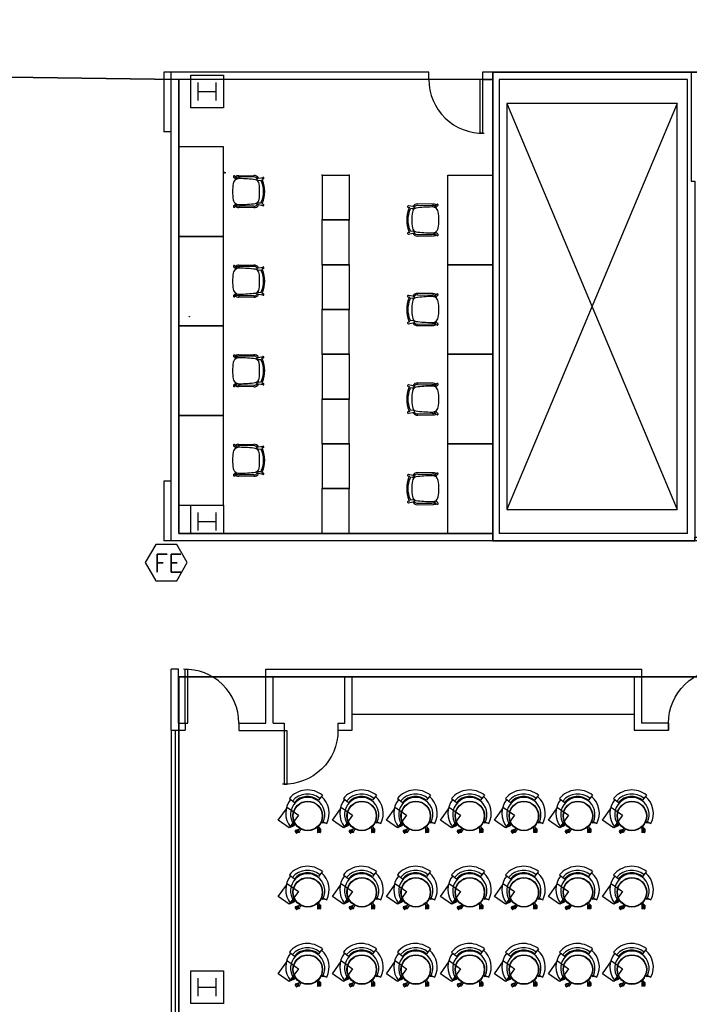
# Model space of a CAD drawing. Header units: inches. Extents: x -92 to 3837, y -260 to 2192.
# Tile 26 of 31: x 2413 to 2861, y 583 to 1242. Entities that reach past the tile are written whole.
import ezdxf
from ezdxf import colors
from ezdxf.entities.mleader import LeaderData, LeaderLine
from ezdxf.math import Vec2, Vec3

# ---------------------------------------------------------------- set-up
doc = ezdxf.new("R2010")
doc.units = ezdxf.units.IN
doc.header["$MEASUREMENT"] = 0
doc.layers.get('0').update_dxf_attribs({"linetype": 'CONTINUOUS'})
for name, color, linetype in [('A-CLNG-OPEN', 9, 'CONTINUOUS'), ('A-WALL', 7, 'CONTINUOUS'), ('F-PROT-EQPM', 8, 'CONTINUOUS'), ('I-DOOR', 9, 'CONTINUOUS'), ('I-FLOR-CASE', 8, 'CONTINUOUS'), ('I-FURN', 8, 'CONTINUOUS'), ('I-FURN-CHAR', 9, 'CONTINUOUS'), ('I-FURN-CONF', 9, 'CONTINUOUS'), ('I-FURN-FILE', 9, 'CONTINUOUS'), ('I-GLAZ', 8, 'CONTINUOUS'), ('I-WALL', 8, 'CONTINUOUS'), ('S-COLS', 7, 'CONTINUOUS'), ('triLabelLayer', 7, 'CONTINUOUS'), ('triSpaceLayer', 7, 'CONTINUOUS')]:
    doc.layers.add(name, color=color, linetype=linetype)
doc.styles.add('FDC_SPC', font='ROMANS.SHX', dxfattribs={"height": 12})
doc.styles.get("Standard").update_dxf_attribs({"font": 'romans.shx'})

# ---------------------------------------------------------------- blocks, each defined once
blk = doc.blocks.new('door')
for p, q in [((0, 0), (-36, 0)), ((-36, 0), (-36, -1.8)), ((0, 0), (0, -1.8)), ((0, -1.8), (-36, -1.8))]:
    blk.add_line(p, q)
at = {"extrusion": (0, 0, -1)}
blk.add_ellipse((0, 0), major_axis=(25.46, 25.46), ratio=1, start_param=2.356194, end_param=3.956783, dxfattribs=at)
blk = doc.blocks.new('HELLO')
for p, q in [((-812.59, 860.42), (-815.04, 856.9)), ((-834.49, 856.49), (-830.9, 854.07)), ((-830.19, 839.42), (-832.12, 837.51)), ((-832.12, 837.51), (-829.74, 838.79)), ((-829.2, 839.9), (-830.19, 839.42)), ((-828.93, 839.56), (-829.74, 838.79)), ((-814.57, 838.56), (-813.37, 837.42)), ((-814.05, 837.69), (-813.89, 835.52)), ((-813.87, 837.9), (-813.88, 837.89)), ((-813.82, 839.31), (-812.65, 838.17)), ((-812.2, 838.04), (-812.54, 838.01)), ((-812, 837.87), (-811.82, 835.71)), ((-811.99, 842.36), (-810.98, 842)), ((-811.84, 842.78), (-810.63, 842.72)), ((-808.23, 841.86), (-810.98, 842)), ((-810.63, 842.72), (-808.23, 841.86)), ((-828.65, 834.92), (-828.8, 835.28)), ((-826.69, 836.36), (-828.7, 835.53)), ((-826.67, 835.76), (-828.65, 834.92)), ((-826.7, 835.7), (-828.63, 834.88)), ((-828.32, 834.18), (-828.63, 834.88)), ((-826.53, 834.95), (-828.32, 834.18)), ((-826.45, 834.91), (-828.29, 834.12)), ((-828.12, 833.72), (-828.29, 834.12)), ((-825.88, 834.46), (-827.87, 833.62)), ((-826.03, 837.13), (-826.73, 835.63)), ((-826.44, 836.25), (-826.45, 836.26)), ((-825.78, 834.71), (-825.91, 835.02)), ((-825.08, 836.65), (-825.8, 835.17)), ((-813.3, 835.39), (-813.69, 835.35)), ((-813.48, 837.52), (-813.3, 835.39)), ((-813.43, 837.48), (-813.25, 835.39)), ((-812.49, 835.46), (-813.25, 835.39)), ((-812.66, 837.41), (-812.49, 835.46)), ((-812.6, 837.47), (-812.43, 835.47)), ((-811.99, 835.51), (-812.43, 835.47))]:
    blk.add_line(p, q)
blk.add_lwpolyline([(-840.67, 841.45), (-835.3, 850.45), (-827.54, 845.83), (-832.9, 836.83)], close=True)
for radius in [9.91, 9.66]:
    blk.add_circle((-821.27, 845.84), radius)
for centre, radius, start, end in [((-821.59, 847.59), 15.67, 54.94368, 145.4183), ((-821.37, 846.77), 11.48, 339.34782, 219.81425), ((-821.51, 847.3), 13.2, 55.94641, 144.45582), ((-821.53, 847.42), 11.49, 55.61545, 144.65226), ((-821.61, 847.59), 14.56, 336.8346, 54.87835), ((-821.61, 847.59), 14.56, 145.30601, 223.7983), ((-813.87, 837.71), 0.188, 95.08285, 184.2122), ((-813.01, 837.8), 0.519, 225.69332, 45.69333), ((-812.19, 837.86), 0.188, 4.62188, 95.08285), ((-828.63, 835.35), 0.188, 112.46269, 203.72659), ((-827.95, 833.8), 0.188, 203.72659, 292.87236), ((-826.27, 835.4), 0.519, 153.94382, 333.94381), ((-826.62, 836.19), 0.188, 23.33335, 112.46269), ((-825.95, 834.64), 0.188, 292.87236, 23.33335), ((-813.71, 835.54), 0.188, 184.2122, 275.47611), ((-812.01, 835.7), 0.188, 275.47611, 4.62188)]:
    blk.add_arc(centre, radius, start, end)
blk = doc.blocks.new('P_C2F2730C')
for p, q in [((0, -18), (0, 0)), ((0, 0), (30, 0)), ((30, -18), (30, 0)), ((0, -18), (30, -18))]:
    blk.add_line(p, q)
for p in [(0, 0), (30, 0), (0, -18), (30, -18)]:
    blk.add_point(p)

msp = doc.modelspace()

# ---------------------------------------------------------------- linework, layer by layer
at = {"layer": 'A-CLNG-OPEN'}
for p, q in [((2852.5, 1186), (2738.5, 914)), ((2738.5, 1186), (2852.5, 914))]:
    msp.add_line(p, q, dxfattribs=at)
at = {"layer": 'A-CLNG-OPEN', "flags": 128}
msp.add_lwpolyline([(2738.5, 914), (2852.5, 914), (2852.5, 1186), (2738.5, 1186)], close=True, dxfattribs=at)
at = {"layer": 'A-WALL'}
for p, q in [((2509, 1207.09), (2509, 1167.09)), ((2686.39, 1207.09), (2509, 1207.09)), ((2514, 892.99), (2514, 1207.09)), ((2686.39, 1202.09), (2686.39, 1207.09)), ((2859.27, 1207.09), (2722.39, 1207.09)), ((2722.39, 1207.09), (2722.39, 1202.09)), ((2729.14, 1207.09), (2729.14, 892.99)), ((2859.43, 1207.09), (2970.29, 1207.09)), ((2686.39, 1202.09), (2519, 1202.09)), ((2519, 897.99), (2519, 1202.09)), ((2722.39, 1202.09), (2729.14, 1202.09)), ((2859.43, 1202.09), (2733.43, 1202.09)), ((2733.43, 1202.09), (2733.43, 897.99)), ((2859.43, 897.99), (2859.43, 1202.09)), ((2514, 1167.09), (2509, 1167.09)), ((2509, 932.99), (2509, 892.99)), ((2514, 932.99), (2509, 932.99)), ((2729.14, 897.99), (2519, 897.99)), ((2859.43, 897.99), (2733.43, 897.99)), ((2925, 892.99), (2509, 892.99))]:
    msp.add_line(p, q, dxfattribs=at)
at = {"layer": 'F-PROT-EQPM'}
msp.add_lwpolyline([(2524.61, 878.46), (2517.61, 890.58), (2503.61, 890.58), (2496.61, 878.46), (2503.61, 866.33), (2517.61, 866.33)], close=True, dxfattribs=at)
at = {"layer": 'I-FLOR-CASE'}
msp.add_line((2634.97, 776.99), (2823.78, 776.99), dxfattribs=at)
at = {"layer": 'I-FURN'}
for p, q in [((2519, 1157), (2519, 1097)), ((2549, 1157), (2519, 1157)), ((2549, 1097), (2549, 1157)), ((2699.14, 1077.99), (2699.14, 1137.99)), ((2699.14, 1137.99), (2729.14, 1137.99)), ((2519, 1097), (2519, 1037)), ((2549, 1097), (2519, 1097)), ((2519, 1097), (2549, 1097)), ((2549, 1037), (2549, 1097)), ((2699.14, 1017.99), (2699.14, 1077.99)), ((2699.14, 1077.99), (2729.14, 1077.99)), ((2729.14, 1077.99), (2699.14, 1077.99)), ((2519, 1037), (2519, 977)), ((2549, 1037), (2519, 1037)), ((2519, 1037), (2549, 1037)), ((2549, 977), (2549, 1037)), ((2699.14, 957.99), (2699.14, 1017.99)), ((2699.14, 1017.99), (2729.14, 1017.99)), ((2729.14, 1017.99), (2699.14, 1017.99)), ((2519, 977), (2519, 917)), ((2549, 977), (2519, 977)), ((2519, 977), (2549, 977)), ((2549, 917), (2549, 977)), ((2699.14, 897.99), (2699.14, 957.99)), ((2699.14, 957.99), (2729.14, 957.99)), ((2729.14, 957.99), (2699.14, 957.99)), ((2519, 917), (2549, 917))]:
    msp.add_line(p, q, dxfattribs=at)
at = {"layer": 'I-FURN-CHAR'}
for p, q in [((2557.32, 1135.13), (2555.74, 1136.6)), ((2556.46, 1137.35), (2556.76, 1137.05)), ((2556.76, 1137.05), (2558.14, 1135.51)), ((2559.19, 1137.65), (2569.19, 1137.75)), ((2569.19, 1136.82), (2559.75, 1136.65)), ((2571.17, 1134.61), (2571.42, 1134.85)), ((2572.47, 1135.93), (2571.64, 1135.72)), ((2571.95, 1133.99), (2572.47, 1134.58)), ((2572.08, 1134.62), (2574.02, 1134.42)), ((2572.47, 1135.93), (2575.32, 1136.48)), ((2575.5, 1135.5), (2574.52, 1135.31)), ((2555.74, 1117.4), (2557.32, 1118.87)), ((2556.76, 1116.95), (2556.46, 1116.65)), ((2556.76, 1116.95), (2558.14, 1118.49)), ((2569.19, 1116.25), (2559.19, 1116.35)), ((2569.19, 1117.18), (2559.75, 1117.35)), ((2571.17, 1119.39), (2571.42, 1119.15)), ((2572.47, 1118.07), (2571.64, 1118.28)), ((2571.95, 1120.01), (2572.47, 1119.42)), ((2572.08, 1119.38), (2574.02, 1119.58)), ((2575.32, 1117.52), (2572.47, 1118.07)), ((2574.52, 1118.69), (2575.5, 1118.5)), ((2672.64, 1116.49), (2673.62, 1116.3)), ((2675.67, 1116.92), (2672.82, 1117.48)), ((2676.05, 1115.62), (2674.12, 1115.41)), ((2675.67, 1116.92), (2676.5, 1116.72)), ((2676.19, 1114.98), (2675.67, 1115.58)), ((2676.97, 1115.6), (2676.72, 1115.85)), ((2688.95, 1118.65), (2678.95, 1118.74)), ((2678.95, 1117.81), (2688.39, 1117.65)), ((2691.37, 1118.04), (2690, 1116.5)), ((2690.82, 1116.12), (2692.4, 1117.6)), ((2691.68, 1118.35), (2691.37, 1118.04)), ((2673.62, 1099.68), (2672.64, 1099.49)), ((2672.82, 1098.51), (2675.67, 1099.06)), ((2676.05, 1100.37), (2674.12, 1100.57)), ((2676.19, 1101.01), (2675.67, 1100.41)), ((2675.67, 1099.06), (2676.5, 1099.27)), ((2676.97, 1100.38), (2676.72, 1100.14)), ((2678.95, 1098.18), (2688.39, 1098.34)), ((2678.95, 1097.25), (2688.95, 1097.34)), ((2691.37, 1097.94), (2690, 1099.48)), ((2692.4, 1098.39), (2690.82, 1099.86)), ((2691.37, 1097.94), (2691.68, 1097.64)), ((2557.32, 1075.13), (2555.74, 1076.6)), ((2556.46, 1077.35), (2556.76, 1077.05)), ((2556.76, 1077.05), (2558.14, 1075.51)), ((2559.19, 1077.65), (2569.19, 1077.75)), ((2569.19, 1076.82), (2559.75, 1076.65)), ((2572.47, 1075.93), (2571.64, 1075.72)), ((2572.47, 1075.93), (2575.32, 1076.48)), ((2575.5, 1075.5), (2574.52, 1075.31)), ((2571.17, 1074.61), (2571.42, 1074.85)), ((2571.95, 1073.99), (2572.47, 1074.58)), ((2572.08, 1074.62), (2574.02, 1074.42)), ((2555.74, 1057.4), (2557.32, 1058.87)), ((2556.76, 1056.95), (2556.46, 1056.65)), ((2556.76, 1056.95), (2558.14, 1058.49)), ((2569.19, 1056.25), (2559.19, 1056.35)), ((2569.19, 1057.18), (2559.75, 1057.35)), ((2571.17, 1059.39), (2571.42, 1059.15)), ((2572.47, 1058.07), (2571.64, 1058.28)), ((2571.95, 1060.01), (2572.47, 1059.42)), ((2572.08, 1059.38), (2574.02, 1059.58)), ((2575.32, 1057.52), (2572.47, 1058.07)), ((2574.52, 1058.69), (2575.5, 1058.5)), ((2672.64, 1056.49), (2673.62, 1056.3)), ((2675.67, 1056.92), (2672.82, 1057.48)), ((2676.05, 1055.62), (2674.12, 1055.41)), ((2675.67, 1056.92), (2676.5, 1056.72)), ((2676.19, 1054.98), (2675.67, 1055.58)), ((2676.97, 1055.6), (2676.72, 1055.85)), ((2688.95, 1058.65), (2678.95, 1058.74)), ((2678.95, 1057.81), (2688.39, 1057.65)), ((2691.37, 1058.04), (2690, 1056.5)), ((2690.82, 1056.12), (2692.4, 1057.6)), ((2691.68, 1058.35), (2691.37, 1058.04)), ((2673.62, 1039.68), (2672.64, 1039.49)), ((2672.82, 1038.51), (2675.67, 1039.06)), ((2676.05, 1040.37), (2674.12, 1040.57)), ((2676.19, 1041.01), (2675.67, 1040.41)), ((2675.67, 1039.06), (2676.5, 1039.27)), ((2676.97, 1040.38), (2676.72, 1040.14)), ((2678.95, 1038.18), (2688.39, 1038.34)), ((2678.95, 1037.25), (2688.95, 1037.34)), ((2691.37, 1037.94), (2690, 1039.48)), ((2692.4, 1038.39), (2690.82, 1039.86)), ((2691.37, 1037.94), (2691.68, 1037.64)), ((2557.32, 1015.13), (2555.74, 1016.6)), ((2556.46, 1017.35), (2556.76, 1017.05)), ((2556.76, 1017.05), (2558.14, 1015.51)), ((2559.19, 1017.65), (2569.19, 1017.75)), ((2569.19, 1016.82), (2559.75, 1016.65)), ((2572.47, 1015.93), (2571.64, 1015.72)), ((2572.47, 1015.93), (2575.32, 1016.48)), ((2571.17, 1014.61), (2571.42, 1014.85)), ((2571.95, 1013.99), (2572.47, 1014.58)), ((2572.08, 1014.62), (2574.02, 1014.42)), ((2575.5, 1015.5), (2574.52, 1015.31)), ((2555.74, 997.4), (2557.32, 998.87)), ((2556.76, 996.95), (2556.46, 996.65)), ((2556.76, 996.95), (2558.14, 998.49)), ((2569.19, 996.25), (2559.19, 996.35)), ((2569.19, 997.18), (2559.75, 997.35)), ((2571.17, 999.39), (2571.42, 999.15)), ((2572.47, 998.07), (2571.64, 998.28)), ((2571.95, 1000.01), (2572.47, 999.42)), ((2572.08, 999.38), (2574.02, 999.58)), ((2575.32, 997.52), (2572.47, 998.07)), ((2574.52, 998.69), (2575.5, 998.5)), ((2672.64, 996.49), (2673.62, 996.3)), ((2675.67, 996.92), (2672.82, 997.48)), ((2675.67, 996.92), (2676.5, 996.72)), ((2688.95, 998.65), (2678.95, 998.74)), ((2678.95, 997.81), (2688.39, 997.65)), ((2691.37, 998.04), (2690, 996.5)), ((2690.82, 996.12), (2692.4, 997.6)), ((2691.68, 998.35), (2691.37, 998.04)), ((2676.05, 995.62), (2674.12, 995.41)), ((2676.19, 994.98), (2675.67, 995.58)), ((2676.97, 995.6), (2676.72, 995.85)), ((2673.62, 979.68), (2672.64, 979.49)), ((2672.82, 978.51), (2675.67, 979.06)), ((2676.05, 980.37), (2674.12, 980.57)), ((2676.19, 981.01), (2675.67, 980.41)), ((2675.67, 979.06), (2676.5, 979.27)), ((2676.97, 980.38), (2676.72, 980.14)), ((2678.95, 978.18), (2688.39, 978.34)), ((2678.95, 977.25), (2688.95, 977.34)), ((2691.37, 977.94), (2690, 979.48)), ((2692.4, 978.39), (2690.82, 979.86)), ((2691.37, 977.94), (2691.68, 977.64)), ((2557.32, 955.13), (2555.74, 956.6)), ((2556.46, 957.35), (2556.76, 957.05)), ((2556.76, 957.05), (2558.14, 955.51)), ((2559.19, 957.65), (2569.19, 957.75)), ((2569.19, 956.82), (2559.75, 956.65)), ((2572.47, 955.93), (2575.32, 956.48)), ((2571.17, 954.61), (2571.42, 954.85)), ((2572.47, 955.93), (2571.64, 955.72)), ((2571.95, 953.99), (2572.47, 954.58)), ((2572.08, 954.62), (2574.02, 954.42)), ((2575.5, 955.5), (2574.52, 955.31)), ((2555.74, 937.4), (2557.32, 938.87)), ((2556.76, 936.95), (2556.46, 936.65)), ((2556.76, 936.95), (2558.14, 938.49)), ((2569.19, 937.18), (2559.75, 937.35)), ((2571.17, 939.39), (2571.42, 939.15)), ((2572.47, 938.07), (2571.64, 938.28)), ((2571.95, 940.01), (2572.47, 939.42)), ((2572.08, 939.38), (2574.02, 939.58)), ((2575.32, 937.52), (2572.47, 938.07)), ((2574.52, 938.69), (2575.5, 938.5)), ((2675.67, 936.92), (2672.82, 937.48)), ((2675.67, 936.92), (2676.5, 936.72)), ((2688.95, 938.65), (2678.95, 938.74)), ((2678.95, 937.81), (2688.39, 937.65)), ((2691.37, 938.04), (2690, 936.5)), ((2690.82, 936.12), (2692.4, 937.6)), ((2691.68, 938.35), (2691.37, 938.04)), ((2569.19, 936.25), (2559.19, 936.35)), ((2672.64, 936.49), (2673.62, 936.3)), ((2676.05, 935.62), (2674.12, 935.41)), ((2676.19, 934.98), (2675.67, 935.58)), ((2676.97, 935.6), (2676.72, 935.85)), ((2673.62, 919.68), (2672.64, 919.49)), ((2672.82, 918.51), (2675.67, 919.06)), ((2676.05, 920.37), (2674.12, 920.57)), ((2676.19, 921.01), (2675.67, 920.41)), ((2675.67, 919.06), (2676.5, 919.27)), ((2676.97, 920.38), (2676.72, 920.14)), ((2678.95, 918.18), (2688.39, 918.34)), ((2678.95, 917.25), (2688.95, 917.34)), ((2691.37, 917.94), (2690, 919.48)), ((2692.4, 918.39), (2690.82, 919.86)), ((2691.37, 917.94), (2691.68, 917.64))]:
    msp.add_line(p, q, dxfattribs=at)
for centre, radius, start, end in [((2559.4, 1131.73), 3.99, 121.43766, 170.06533), ((2556.09, 1136.99), 0.52, 45, 227.0084), ((2559.24, 1132.29), 5.37, 90.53498, 117.46502), ((2559.4, 1131.73), 3.99, 85.93467, 121.43766), ((2553.87, 1137.68), 3.96, 337.69741, 342.30259), ((2560.04, 1120.22), 16.44, 91, 98.36025), ((2558.17, 1038.84), 96.88, 82.76266, 89.10669), ((2569.49, 1134.42), 3.34, 26.86639, 95.13361), ((2569.32, 1134.25), 2.57, 32.94335, 93.04057), ((2569.5, 1131.75), 3.31, 7.25751, 74.74249), ((2571.77, 1135.23), 0.514, 104.14605, 247.59104), ((2572.28, 1136.46), 1.85, 247.59104, 264), ((2573.63, 1134.01), 1.57, 22.25096, 55.74904), ((2556.5, 1127), 20.08, 337.74904, 22.25096), ((2575.48, 1136), 0.505, 271.77252, 108.22748), ((2586.4, 1127), 31.4, 170.06533, 189.93467), ((2532.2, 1127), 40.92, 352.74249, 7.25751), ((2573.24, 1133.42), 1.27, 11.96927, 52.24861), ((2558.5, 1127), 17.32, 337.31285, 22.68715), ((2559.4, 1122.27), 3.99, 189.93467, 238.56234), ((2569.5, 1122.25), 3.31, 285.25751, 352.74249), ((2556.09, 1117.01), 0.52, 132.9916, 315), ((2559.24, 1121.71), 5.37, 242.53498, 269.46502), ((2559.4, 1122.27), 3.99, 238.56234, 274.06533), ((2553.87, 1116.32), 3.96, 17.69741, 22.30259), ((2560.04, 1133.78), 16.44, 261.63975, 269), ((2558.17, 1215.16), 96.88, 270.89331, 277.23734), ((2569.32, 1119.75), 2.57, 266.95943, 327.05665), ((2569.49, 1119.58), 3.34, 264.86639, 333.13361), ((2571.77, 1118.77), 0.514, 112.40896, 255.85395), ((2572.28, 1117.54), 1.85, 96, 112.40896), ((2573.24, 1120.58), 1.27, 307.75139, 348.03073), ((2573.63, 1119.99), 1.57, 304.25096, 337.74904), ((2575.48, 1118), 0.505, 251.77252, 88.22748), ((2691.64, 1107.99), 20.08, 157.74904, 202.25096), ((2672.66, 1117), 0.505, 71.77252, 268.22748), ((2674.51, 1115), 1.57, 124.25096, 157.74904), ((2674.9, 1114.41), 1.27, 127.75139, 168.03073), ((2678.64, 1112.74), 3.31, 105.25751, 172.74249), ((2678.65, 1115.41), 3.34, 84.86639, 153.13361), ((2675.86, 1117.45), 1.85, 276, 292.40896), ((2676.37, 1116.22), 0.514, 292.40896, 75.85395), ((2678.81, 1115.25), 2.57, 86.95943, 147.05665), ((2689.97, 1019.83), 96.88, 90.89331, 97.23734), ((2688.1, 1101.21), 16.44, 81.63975, 89), ((2688.74, 1112.72), 3.99, 58.56234, 94.06533), ((2688.9, 1113.28), 5.37, 62.53498, 89.46502), ((2694.27, 1118.68), 3.96, 197.69741, 202.30259), ((2688.74, 1112.72), 3.99, 9.93467, 58.56234), ((2692.05, 1117.98), 0.52, 312.9916, 135), ((2689.64, 1107.99), 17.32, 157.31285, 202.68715), ((2715.94, 1107.99), 40.92, 172.74249, 187.25751), ((2661.74, 1107.99), 31.4, 350.06533, 9.93467), ((2678.64, 1103.24), 3.31, 187.25751, 254.74249), ((2688.74, 1103.27), 3.99, 301.43766, 350.06533), ((2672.66, 1098.99), 0.505, 91.77252, 288.22748), ((2674.51, 1100.99), 1.57, 202.25096, 235.74904), ((2674.9, 1101.58), 1.27, 191.96927, 232.24861), ((2678.65, 1100.57), 3.34, 206.86639, 275.13361), ((2675.86, 1098.54), 1.85, 67.59104, 84), ((2676.37, 1099.77), 0.514, 284.14605, 67.59104), ((2678.81, 1100.74), 2.57, 212.94335, 273.04057), ((2689.97, 1196.15), 96.88, 262.76266, 269.10669), ((2688.1, 1114.78), 16.44, 271, 278.36025), ((2688.74, 1103.27), 3.99, 265.93467, 301.43766), ((2688.9, 1102.71), 5.37, 270.53498, 297.46502), ((2694.27, 1097.31), 3.96, 157.69741, 162.30259), ((2692.05, 1098.01), 0.52, 225, 47.0084), ((2556.09, 1076.99), 0.52, 45, 227.0084), ((2559.24, 1072.29), 5.37, 90.53498, 117.46502), ((2559.4, 1071.73), 3.99, 85.93467, 121.43766), ((2553.87, 1077.68), 3.96, 337.69741, 342.30259), ((2560.04, 1060.22), 16.44, 91, 98.36025), ((2558.17, 978.84), 96.88, 82.76266, 89.10669), ((2569.49, 1074.42), 3.34, 26.86639, 95.13361), ((2569.32, 1074.25), 2.57, 32.94335, 93.04057), ((2571.77, 1075.23), 0.514, 104.14605, 247.59104), ((2573.63, 1074.01), 1.57, 22.25096, 55.74904), ((2575.48, 1076), 0.505, 271.77252, 108.22748), ((2586.4, 1067), 31.4, 170.06533, 189.93467), ((2559.4, 1071.73), 3.99, 121.43766, 170.06533), ((2569.5, 1071.75), 3.31, 7.25751, 74.74249), ((2572.28, 1076.46), 1.85, 247.59104, 264), ((2532.2, 1067), 40.92, 352.74249, 7.25751), ((2573.24, 1073.42), 1.27, 11.96927, 52.24861), ((2558.5, 1067), 17.32, 337.31285, 22.68715), ((2556.5, 1067), 20.08, 337.74904, 22.25096), ((2559.4, 1062.27), 3.99, 189.93467, 238.56234), ((2556.09, 1057.01), 0.52, 132.9916, 315), ((2559.24, 1061.71), 5.37, 242.53498, 269.46502), ((2559.4, 1062.27), 3.99, 238.56234, 274.06533), ((2553.87, 1056.32), 3.96, 17.69741, 22.30259), ((2560.04, 1073.78), 16.44, 261.63975, 269), ((2558.17, 1155.16), 96.88, 270.89331, 277.23734), ((2569.32, 1059.75), 2.57, 266.95943, 327.05665), ((2569.49, 1059.58), 3.34, 264.86639, 333.13361), ((2569.5, 1062.25), 3.31, 285.25751, 352.74249), ((2571.77, 1058.77), 0.514, 112.40896, 255.85395), ((2572.28, 1057.54), 1.85, 96, 112.40896), ((2573.24, 1060.58), 1.27, 307.75139, 348.03073), ((2573.63, 1059.99), 1.57, 304.25096, 337.74904), ((2575.48, 1058), 0.505, 251.77252, 88.22748), ((2691.64, 1047.99), 20.08, 157.74904, 202.25096), ((2672.66, 1057), 0.505, 71.77252, 268.22748), ((2674.51, 1055), 1.57, 124.25096, 157.74904), ((2674.9, 1054.41), 1.27, 127.75139, 168.03073), ((2678.64, 1052.74), 3.31, 105.25751, 172.74249), ((2678.65, 1055.41), 3.34, 84.86639, 153.13361), ((2675.86, 1057.45), 1.85, 276, 292.40896), ((2676.37, 1056.22), 0.514, 292.40896, 75.85395), ((2678.81, 1055.25), 2.57, 86.95943, 147.05665), ((2689.97, 959.83), 96.88, 90.89331, 97.23734), ((2688.1, 1041.21), 16.44, 81.63975, 89), ((2688.74, 1052.72), 3.99, 58.56234, 94.06533), ((2688.9, 1053.28), 5.37, 62.53498, 89.46502), ((2694.27, 1058.68), 3.96, 197.69741, 202.30259), ((2688.74, 1052.72), 3.99, 9.93467, 58.56234), ((2692.05, 1057.98), 0.52, 312.9916, 135), ((2689.64, 1047.99), 17.32, 157.31285, 202.68715), ((2715.94, 1047.99), 40.92, 172.74249, 187.25751), ((2661.74, 1047.99), 31.4, 350.06533, 9.93467), ((2678.64, 1043.24), 3.31, 187.25751, 254.74249), ((2688.74, 1043.27), 3.99, 301.43766, 350.06533), ((2672.66, 1038.99), 0.505, 91.77252, 288.22748), ((2674.51, 1040.99), 1.57, 202.25096, 235.74904), ((2674.9, 1041.58), 1.27, 191.96927, 232.24861), ((2678.65, 1040.57), 3.34, 206.86639, 275.13361), ((2675.86, 1038.54), 1.85, 67.59104, 84), ((2676.37, 1039.77), 0.514, 284.14605, 67.59104), ((2678.81, 1040.74), 2.57, 212.94335, 273.04057), ((2689.97, 1136.15), 96.88, 262.76266, 269.10669), ((2688.1, 1054.78), 16.44, 271, 278.36025), ((2688.74, 1043.27), 3.99, 265.93467, 301.43766), ((2688.9, 1042.71), 5.37, 270.53498, 297.46502), ((2694.27, 1037.31), 3.96, 157.69741, 162.30259), ((2692.05, 1038.01), 0.52, 225, 47.0084), ((2556.09, 1016.99), 0.52, 45, 227.0084), ((2559.24, 1012.29), 5.37, 90.53498, 117.46502), ((2553.87, 1017.68), 3.96, 337.69741, 342.30259), ((2560.04, 1000.22), 16.44, 91, 98.36025), ((2569.49, 1014.42), 3.34, 26.86639, 95.13361), ((2569.32, 1014.25), 2.57, 32.94335, 93.04057), ((2575.48, 1016), 0.505, 271.77252, 108.22748), ((2586.4, 1007), 31.4, 170.06533, 189.93467), ((2559.4, 1011.73), 3.99, 121.43766, 170.06533), ((2559.4, 1011.73), 3.99, 85.93467, 121.43766), ((2558.17, 918.84), 96.88, 82.76266, 89.10669), ((2569.5, 1011.75), 3.31, 7.25751, 74.74249), ((2571.77, 1015.23), 0.514, 104.14605, 247.59104), ((2572.28, 1016.46), 1.85, 247.59104, 264), ((2532.2, 1007), 40.92, 352.74249, 7.25751), ((2573.24, 1013.42), 1.27, 11.96927, 52.24861), ((2558.5, 1007), 17.32, 337.31285, 22.68715), ((2573.63, 1014.01), 1.57, 22.25096, 55.74904), ((2556.5, 1007), 20.08, 337.74904, 22.25096), ((2559.4, 1002.27), 3.99, 189.93467, 238.56234), ((2556.09, 997.01), 0.52, 132.9916, 315), ((2559.24, 1001.71), 5.37, 242.53498, 269.46502), ((2559.4, 1002.27), 3.99, 238.56234, 274.06533), ((2553.87, 996.32), 3.96, 17.69741, 22.30259), ((2560.04, 1013.78), 16.44, 261.63975, 269), ((2558.17, 1095.16), 96.88, 270.89331, 277.23734), ((2569.32, 999.75), 2.57, 266.95943, 327.05665), ((2569.49, 999.58), 3.34, 264.86639, 333.13361), ((2569.5, 1002.25), 3.31, 285.25751, 352.74249), ((2571.77, 998.77), 0.514, 112.40896, 255.85395), ((2572.28, 997.54), 1.85, 96, 112.40896), ((2573.24, 1000.58), 1.27, 307.75139, 348.03073), ((2573.63, 999.99), 1.57, 304.25096, 337.74904), ((2575.48, 998), 0.505, 251.77252, 88.22748), ((2672.66, 997), 0.505, 71.77252, 268.22748), ((2674.51, 995), 1.57, 124.25096, 157.74904), ((2678.65, 995.41), 3.34, 84.86639, 153.13361), ((2676.37, 996.22), 0.514, 292.40896, 75.85395), ((2678.81, 995.25), 2.57, 86.95943, 147.05665), ((2689.97, 899.83), 96.88, 90.89331, 97.23734), ((2688.1, 981.21), 16.44, 81.63975, 89), ((2688.74, 992.72), 3.99, 58.56234, 94.06533), ((2688.9, 993.28), 5.37, 62.53498, 89.46502), ((2694.27, 998.68), 3.96, 197.69741, 202.30259), ((2688.74, 992.72), 3.99, 9.93467, 58.56234), ((2692.05, 997.98), 0.52, 312.9916, 135), ((2691.64, 987.99), 20.08, 157.74904, 202.25096), ((2689.64, 987.99), 17.32, 157.31285, 202.68715), ((2674.9, 994.41), 1.27, 127.75139, 168.03073), ((2715.94, 987.99), 40.92, 172.74249, 187.25751), ((2678.64, 992.74), 3.31, 105.25751, 172.74249), ((2675.86, 997.45), 1.85, 276, 292.40896), ((2661.74, 987.99), 31.4, 350.06533, 9.93467), ((2678.64, 983.24), 3.31, 187.25751, 254.74249), ((2672.66, 978.99), 0.505, 91.77252, 288.22748), ((2674.51, 980.99), 1.57, 202.25096, 235.74904), ((2674.9, 981.58), 1.27, 191.96927, 232.24861), ((2678.65, 980.57), 3.34, 206.86639, 275.13361), ((2675.86, 978.54), 1.85, 67.59104, 84), ((2676.37, 979.77), 0.514, 284.14605, 67.59104), ((2678.81, 980.74), 2.57, 212.94335, 273.04057), ((2689.97, 1076.15), 96.88, 262.76266, 269.10669), ((2688.1, 994.78), 16.44, 271, 278.36025), ((2688.74, 983.27), 3.99, 265.93467, 301.43766), ((2688.9, 982.71), 5.37, 270.53498, 297.46502), ((2694.27, 977.31), 3.96, 157.69741, 162.30259), ((2688.74, 983.27), 3.99, 301.43766, 350.06533), ((2692.05, 978.01), 0.52, 225, 47.0084), ((2556.09, 956.99), 0.52, 45, 227.0084), ((2559.24, 952.29), 5.37, 90.53498, 117.46502), ((2553.87, 957.68), 3.96, 337.69741, 342.30259), ((2560.04, 940.22), 16.44, 91, 98.36025), ((2569.49, 954.42), 3.34, 26.86639, 95.13361), ((2569.32, 954.25), 2.57, 32.94335, 93.04057), ((2575.48, 956), 0.505, 271.77252, 108.22748), ((2586.4, 947), 31.4, 170.06533, 189.93467), ((2559.4, 951.73), 3.99, 121.43766, 170.06533), ((2559.4, 951.73), 3.99, 85.93467, 121.43766), ((2558.17, 858.84), 96.88, 82.76266, 89.10669), ((2569.5, 951.75), 3.31, 7.25751, 74.74249), ((2571.77, 955.23), 0.514, 104.14605, 247.59104), ((2572.28, 956.46), 1.85, 247.59104, 264), ((2532.2, 947), 40.92, 352.74249, 7.25751), ((2573.24, 953.42), 1.27, 11.96927, 52.24861), ((2558.5, 947), 17.32, 337.31285, 22.68715), ((2573.63, 954.01), 1.57, 22.25096, 55.74904), ((2556.5, 947), 20.08, 337.74904, 22.25096), ((2559.4, 942.27), 3.99, 189.93467, 238.56234), ((2556.09, 937.01), 0.52, 132.9916, 315), ((2559.24, 941.71), 5.37, 242.53498, 269.46502), ((2559.4, 942.27), 3.99, 238.56234, 274.06533), ((2553.87, 936.32), 3.96, 17.69741, 22.30259), ((2560.04, 953.78), 16.44, 261.63975, 269), ((2558.17, 1035.16), 96.88, 270.89331, 277.23734), ((2569.32, 939.75), 2.57, 266.95943, 327.05665), ((2569.49, 939.58), 3.34, 264.86639, 333.13361), ((2569.5, 942.25), 3.31, 285.25751, 352.74249), ((2571.77, 938.77), 0.514, 112.40896, 255.85395), ((2572.28, 937.54), 1.85, 96, 112.40896), ((2573.24, 940.58), 1.27, 307.75139, 348.03073), ((2573.63, 939.99), 1.57, 304.25096, 337.74904), ((2575.48, 938), 0.505, 251.77252, 88.22748), ((2672.66, 937), 0.505, 71.77252, 268.22748), ((2678.65, 935.41), 3.34, 84.86639, 153.13361), ((2676.37, 936.22), 0.514, 292.40896, 75.85395), ((2678.81, 935.25), 2.57, 86.95943, 147.05665), ((2689.97, 839.83), 96.88, 90.89331, 97.23734), ((2688.1, 921.21), 16.44, 81.63975, 89), ((2688.74, 932.72), 3.99, 58.56234, 94.06533), ((2688.9, 933.28), 5.37, 62.53498, 89.46502), ((2694.27, 938.68), 3.96, 197.69741, 202.30259), ((2692.05, 937.98), 0.52, 312.9916, 135), ((2691.64, 927.99), 20.08, 157.74904, 202.25096), ((2689.64, 927.99), 17.32, 157.31285, 202.68715), ((2674.51, 935), 1.57, 124.25096, 157.74904), ((2674.9, 934.41), 1.27, 127.75139, 168.03073), ((2715.94, 927.99), 40.92, 172.74249, 187.25751), ((2678.64, 932.74), 3.31, 105.25751, 172.74249), ((2675.86, 937.45), 1.85, 276, 292.40896), ((2688.74, 932.72), 3.99, 9.93467, 58.56234), ((2661.74, 927.99), 31.4, 350.06533, 9.93467), ((2672.66, 918.99), 0.505, 91.77252, 288.22748), ((2674.51, 920.99), 1.57, 202.25096, 235.74904), ((2674.9, 921.58), 1.27, 191.96927, 232.24861), ((2678.64, 923.24), 3.31, 187.25751, 254.74249), ((2678.65, 920.57), 3.34, 206.86639, 275.13361), ((2675.86, 918.54), 1.85, 67.59104, 84), ((2676.37, 919.77), 0.514, 284.14605, 67.59104), ((2678.81, 920.74), 2.57, 212.94335, 273.04057), ((2689.97, 1016.15), 96.88, 262.76266, 269.10669), ((2688.1, 934.78), 16.44, 271, 278.36025), ((2688.74, 923.27), 3.99, 265.93467, 301.43766), ((2688.9, 922.71), 5.37, 270.53498, 297.46502), ((2694.27, 917.31), 3.96, 157.69741, 162.30259), ((2688.74, 923.27), 3.99, 301.43766, 350.06533), ((2692.05, 918.01), 0.52, 225, 47.0084)]:
    msp.add_arc(centre, radius, start, end, dxfattribs=at)
at = {"layer": 'I-FURN-CONF'}
for p, q in [((2549.01, 1140.17), (2548.93, 1139.93)), ((2549.01, 1140.17), (2550.24, 1139.77)), ((2549.91, 1139.11), (2550.07, 1139.62))]:
    msp.add_line(p, q, dxfattribs=at)
msp.add_circle((2526.08, 1043.15), 0.157, dxfattribs=at)
at = {"layer": 'I-GLAZ'}
for p, q in [((2514, 766.12), (2514, 463.87)), ((2516.5, 766.12), (2516.5, 463.87)), ((2519, 766.12), (2519, 463.87))]:
    msp.add_line(p, q, dxfattribs=at)
at = {"layer": 'I-WALL'}
for p, q in [((2514, 766.12), (2514, 806.99)), ((2518.88, 806.99), (2514, 806.99)), ((2518.88, 770.99), (2518.88, 806.99)), ((2577.22, 806.99), (2829, 806.99)), ((2577.22, 770.99), (2577.22, 806.99)), ((2828.78, 806.99), (2828.78, 770.99)), ((2582.1, 801.99), (2630.1, 801.99)), ((2582.1, 770.99), (2582.1, 801.99)), ((2630.1, 770.99), (2630.1, 801.99)), ((2634.97, 801.99), (2823.78, 801.99)), ((2634.97, 766.12), (2634.97, 801.99)), ((2823.78, 801.99), (2823.78, 766.12)), ((2514, 766.12), (2523.22, 766.12)), ((2518.88, 770.99), (2523.22, 770.99)), ((2523.22, 770.99), (2523.22, 766.12)), ((2559.22, 770.99), (2577.22, 770.99)), ((2559.22, 770.99), (2559.22, 766.12)), ((2559.22, 765.99), (2589.56, 765.99)), ((2582.1, 770.99), (2589.56, 770.99)), ((2589.56, 770.99), (2589.56, 765.99)), ((2625.56, 770.99), (2630.1, 770.99)), ((2625.56, 770.99), (2625.56, 766.12)), ((2625.56, 766.12), (2634.97, 766.12)), ((2823.78, 766.12), (2846.78, 766.12)), ((2846.78, 770.99), (2828.78, 770.99)), ((2846.78, 770.99), (2846.78, 766.12))]:
    msp.add_line(p, q, dxfattribs=at)
msp.add_lwpolyline([(2846.78, 765.99), (2846.78, 770.99)], dxfattribs=at)
at = {"layer": 'S-COLS'}
for points in [[(2527, 1205), (2549, 1205), (2549, 1183), (2527, 1183)], [(2527, 605), (2549, 605), (2549, 583), (2527, 583)]]:
    msp.add_lwpolyline(points, close=True, dxfattribs=at)
at = {"layer": 'S-COLS', "flags": 128}
for points in [[(2532, 1188), (2532, 1200)], [(2532, 1194), (2544, 1194)], [(2544, 1188), (2544, 1200)], [(2532, 900), (2532, 912)], [(2544, 900), (2544, 912)], [(2532, 906), (2544, 906)], [(2532, 588), (2532, 600)], [(2532, 594), (2544, 594)], [(2544, 588), (2544, 600)]]:
    msp.add_lwpolyline(points, dxfattribs=at)
at = {"layer": 'S-COLS'}
msp.add_lwpolyline([(2527, 897.99), (2527, 917), (2549, 917), (2549, 897.99)], dxfattribs=at)
at = {"layer": 'triSpaceLayer'}
for points in [[(3628.62, 1335.47), (3628.62, 1242.09), (3598.62, 1242.09), (3598.62, 1204.59), (3518.56, 1204.59), (3518.56, 1207.09), (3370.84, 1207.09), (3370.84, 1204.56), (3277.12, 1204.56), (3277.12, 1207.09), (3196, 1207.09), (3196, 1177.06), (3143, 1177.06), (3143, 1204.56), (2907, 1204.56), (2907, 1207.09), (2729.12, 1207.09), (2729.12, 1202.09), (2519, 1202.09), (2340.16, 1204.59)], [(2340.16, 1204.59), (2519, 1202.09), (2519, 898), (2729.12, 898), (2729.12, 893), (2864.44, 893), (2864.44, 895.53), (3064.19, 895.53), (3064.19, 923.03), (3117.69, 923.03), (3117.69, 895.53), (3196, 895.53), (3196, 893), (3518.69, 893)], [(3266.62, 802), (3158.5, 802), (2519, 802), (2519, 290.75), (1953.75, 290.75)]]:
    msp.add_lwpolyline(points, dxfattribs=at)
for points in [[(2864.44, 1134.09), (2864.44, 893), (2729.12, 893), (2729.12, 1207.09), (2861.94, 1207.09), (2861.94, 1134.09), (2864.44, 1134.09)], [(2519, 1202.09), (2519, 898), (2729.12, 898), (2729.12, 1202.09), (2519, 1202.09)], [(2898, 297.5), (2519, 297.5), (2519, 802), (2898, 802), (2898, 297.5)]]:
    msp.add_lwpolyline(points, close=True, dxfattribs=at)

# ---------------------------------------------------------------- block references
at = {"layer": 'I-DOOR', "xscale": -1}
for p, rotation in [((2722.39, 1202.09), 270), ((2523.22, 770.99), 90)]:
    msp.add_blockref('door', p, dxfattribs=dict(at, rotation=rotation))
at = {"layer": 'I-DOOR'}
for p, rotation in [((2882.78, 770.99), 270), ((2589.56, 765.99), 90)]:
    msp.add_blockref('door', p, dxfattribs=dict(at, rotation=rotation))
at = {"layer": 'I-FURN-CONF', "rotation": 355.3082623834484}
for p in [(3354.66, -201.44), (3390.82, -201.44), (3426.98, -201.44), (3463.15, -201.44), (3499.31, -201.44), (3535.47, -201.44), (3571.64, -201.44), (3354.66, -252.58), (3390.82, -252.58), (3426.98, -252.58), (3463.15, -252.58), (3499.31, -252.58), (3535.47, -252.58), (3571.64, -252.58), (3354.66, -304.35), (3390.82, -304.35), (3426.98, -304.35), (3463.15, -304.35), (3499.31, -304.35), (3535.47, -304.35), (3571.64, -304.35)]:
    msp.add_blockref('HELLO', p, dxfattribs=at)
at = {"layer": 'I-FURN-FILE'}
for p, rotation in [((2633.07, 1137.99), 269.9999999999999), ((2615.07, 1077.99), 90), ((2633.07, 1077.99), 269.9999999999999), ((2615.07, 1017.99), 90), ((2633.07, 1017.99), 269.9999999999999), ((2615.07, 957.99), 90), ((2633.07, 957.99), 269.9999999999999), ((2615.07, 897.99), 90)]:
    msp.add_blockref('P_C2F2730C', p, dxfattribs=dict(at, rotation=rotation))

# ---------------------------------------------------------------- texts
at = {"layer": 'F-PROT-EQPM'}
msp.add_text('FE', height=12, dxfattribs=at).set_placement((2502.5, 872.07))
at = {"layer": 'triLabelLayer', "color": 7, "char_height": 12, "attachment_point": 5, "style": 'FDC_SPC'}
for insert in [(2624.06, 1050.05), (2796.78, 1050.05)]:
    msp.add_mtext('{\\fSansSerif;\\H0.01;}', dxfattribs=dict(at, insert=insert))

# ---------------------------------------------------------------- leaders
at = {"layer": 'I-FLOR-CASE'}
ml = msp.add_multileader_mtext('Standard', dxfattribs=at)
ml.set_content('GLASS SHELVES', color=256)
ml.set_leader_properties()
ml.build(insert=Vec2(0, 0))
ml.multileader.update_dxf_attribs({"leader_type": 0, "text_right_attachment_type": 6, "dogleg_length": 0.36, "arrow_head_size": 0.18})
ctx = ml.context
ctx.base_point, ctx.arrow_head_size, ctx.landing_gap_size, ctx.plane_origin = Vec3(2901.13, 1435.73), 0.18, 0.09, Vec3(-3.53, 10.44)
ctx.right_attachment = 6
notes = []
notes.append((ctx, [(0, (0, 0, 0), (0, 0), (1, 0), 1, [])]))
ctx.mtext.insert, ctx.mtext.width = Vec3(2901.22, 1438.23), 24.3575
ml = msp.add_multileader_mtext('Standard', dxfattribs=at)
ml.set_content('GLASS SHELVES', color=256)
ml.set_leader_properties()
ml.build(insert=Vec2(0, 0))
ml.multileader.update_dxf_attribs({"leader_type": 0, "text_right_attachment_type": 6, "dogleg_length": 0.36, "arrow_head_size": 0.18})
ctx = ml.context
ctx.base_point, ctx.arrow_head_size, ctx.landing_gap_size, ctx.plane_origin = Vec3(3227.55, 1435.73), 0.18, 0.09, Vec3(322.89, 10.44)
ctx.right_attachment = 6
notes.append((ctx, [(0, (0, 0, 0), (0, 0), (1, 0), 1, [])]))
ctx.mtext.insert, ctx.mtext.width = Vec3(3227.64, 1438.23), 24.3575
for ctx, leaders in notes:
    for number, flags, end, landing, length, lines in leaders:
        leader = LeaderData()
        leader.index, (leader.has_last_leader_line, leader.has_dogleg_vector, leader.attachment_direction) = number, flags
        leader.last_leader_point, leader.dogleg_vector, leader.dogleg_length = Vec3(end), Vec3(landing), length
        for number, points, colour, breaks in lines:
            line = LeaderLine()
            line.index, line.vertices, line.color, line.breaks = number, Vec3.list(points), colors.encode_raw_color(colour), breaks
            leader.lines.append(line)
        ctx.leaders.append(leader)

doc.saveas('drawing.dxf')
